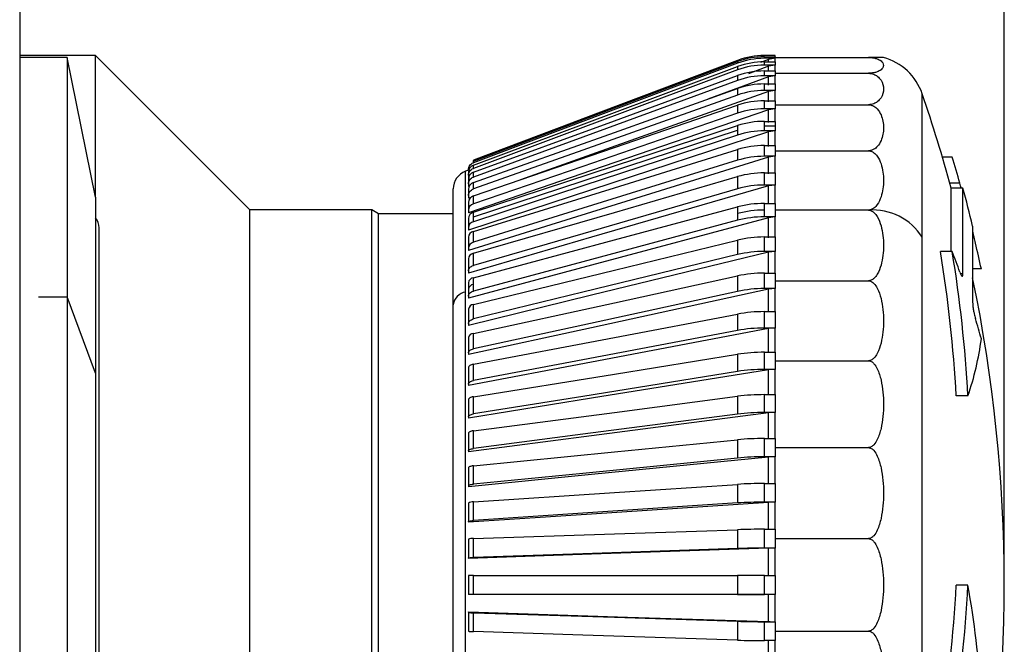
# Model space of a CAD drawing. Header units: millimetres. Extents: x 0 to 699, y 0 to 540.
# Tile 6 of 54: x 176 to 202, y 124 to 141. Entities that reach past the tile are written whole.
import ezdxf

# ---------------------------------------------------------------- set-up
doc = ezdxf.new("R2010")
doc.units = ezdxf.units.MM
doc.header["$LTSCALE"] = 2.5
doc.layers.add('DIMENSIONS', color=140, linetype='Continuous', lineweight=25)
doc.styles.add('SLDTEXTSTYLE0', font='TXT', dxfattribs={"width": 0.7})
doc.dimstyles.new('SLDDIMSTYLE0', dxfattribs={"dimtxt": 5.39502, "dimasz": 8.255, "dimexe": 0, "dimexo": 0.0625, "dimgap": 1.348755, "dimtad": 0, "dimtih": 1, "dimtoh": 1, "dimdec": 1, "dimrnd": 1e-09, "dimzin": 4, "dimdsep": 46, "dimtxsty": 'SLDTEXTSTYLE0', "dimsah": 1, "dimcen": 0.09, "dimadec": 0, "dimazin": 1, "dimtfac": 1, "dimtdec": 1, "dimtofl": 0, "dimtmove": 0, "dimatfit": 3, "dimfxl": 0, "dimfrac": 2, "dimtolj": 1, "dimtzin": 12, "dimarcsym": 0})
doc.dimstyles.new('SLDDIMSTYLE1', dxfattribs={"dimtxt": 5.39502, "dimasz": 8.255, "dimexe": 0, "dimexo": 0.0625, "dimgap": 1.348755, "dimtad": 0, "dimtih": 1, "dimtoh": 1, "dimdec": 1, "dimrnd": 1e-09, "dimzin": 12, "dimdsep": 46, "dimtxsty": 'SLDTEXTSTYLE0', "dimsah": 1, "dimcen": 0.09, "dimadec": 0, "dimazin": 3, "dimtfac": 1, "dimtdec": 1, "dimtofl": 0, "dimtmove": 0, "dimatfit": 3, "dimfxl": 0, "dimfrac": 2, "dimtolj": 1, "dimtzin": 12, "dimarcsym": 0})

# ---------------------------------------------------------------- blocks, each defined once
blk = doc.blocks.new('SW_BROKEN_VIEW_0')
at = {"color": 0}
blk.add_line((145.071, -138.4), (145.071, -128.454), dxfattribs=at)
blk = doc.blocks.new('_D_8')
at = {"layer": 'DIMENSIONS'}
for p, q in [((114.124, 326.46), (114.124, 364.105)), ((202.124, 128.96), (202.124, 364.105)), ((114.124, 356.167), (141.836, 356.167)), ((149.146, 356.167), (147.335, 356.167)), ((147.335, 356.167), (147.335, 347.593)), ((165.178, 356.167), (166.99, 356.167)), ((166.99, 356.167), (166.99, 347.593)), ((202.124, 356.167), (172.489, 356.167)), ((147.335, 347.593), (149.146, 347.593)), ((166.99, 347.593), (165.178, 347.593))]:
    blk.add_line(p, q, dxfattribs=at)
for points in [[(114.124, 356.167), (122.379, 354.897), (122.379, 357.437)], [(202.124, 356.167), (193.869, 357.437), (193.869, 354.897)]]:
    blk.add_solid(points, dxfattribs=at)
at = {"layer": 'DIMENSIONS', "char_height": 5.2917, "attachment_point": 1, "style": 'SLDTEXTSTYLE0'}
for s, insert in [('88.0', (149.146, 364.196)), ('3.46', (149.146, 354.414))]:
    blk.add_mtext(s, dxfattribs=dict(at, insert=insert))
blk = doc.blocks.new('_D_9')
at = {"layer": 'DIMENSIONS'}
for p, q in [((57.053, 267.36), (57.053, 384.307)), ((202.124, 128.96), (202.124, 384.307)), ((82.225, 372.841), (85.752, 379.897)), ((85.752, 379.897), (87.516, 376.369)), ((57.053, 376.369), (80.461, 376.369)), ((80.461, 376.369), (82.225, 372.841)), ((87.516, 376.369), (110.154, 376.369)), ((117.465, 376.369), (115.653, 376.369)), ((115.653, 376.369), (115.653, 367.795)), ((133.496, 376.369), (135.308, 376.369)), ((135.308, 376.369), (135.308, 367.795)), ((202.124, 376.369), (140.807, 376.369)), ((115.653, 367.795), (117.465, 367.795)), ((135.308, 367.795), (133.496, 367.795))]:
    blk.add_line(p, q, dxfattribs=at)
for points in [[(57.053, 376.369), (65.308, 375.099), (65.308, 377.639)], [(202.124, 376.369), (193.869, 377.639), (193.869, 375.099)]]:
    blk.add_solid(points, dxfattribs=at)
at = {"layer": 'DIMENSIONS', "char_height": 5.2917, "attachment_point": 1, "style": 'SLDTEXTSTYLE0'}
for s, insert in [('187.6', (115.221, 384.398)), ('7.39', (117.465, 374.616))]:
    blk.add_mtext(s, dxfattribs=dict(at, insert=insert))

msp = doc.modelspace()

# ---------------------------------------------------------------- linework, layer by layer
for p, q in [((176.124041, 177.28454), (176.124041, 105.784536)), ((178.124038, 139.784538), (176.124041, 139.784538)), ((177.37404, 139.734537), (176.124041, 139.734537)), ((178.124038, 136.048169), (177.37404, 139.734537)), ((177.37404, 139.734537), (177.37404, 133.414411)), ((182.199044, 135.70954), (178.124038, 139.784538)), ((178.124038, 136.048169), (178.124038, 139.784538)), ((195.081142, 139.655434), (188.103346, 137.018838)), ((195.081142, 139.655434), (195.081142, 139.653684)), ((195.081142, 139.624202), (195.081142, 139.581681)), ((195.897338, 139.678181), (195.689445, 139.599913)), ((196.074044, 139.784538), (195.788076, 139.784538)), ((195.788076, 139.782802), (195.788076, 139.784538)), ((196.074044, 139.782802), (195.788076, 139.782802)), ((195.788076, 139.752858), (196.074044, 139.752858)), ((195.788076, 139.710338), (195.788076, 139.752858)), ((196.074044, 139.710338), (195.788076, 139.710338)), ((196.074044, 139.710338), (195.897338, 139.678181)), ((195.897338, 139.61766), (195.897338, 139.678181)), ((196.074044, 139.784538), (196.074044, 139.782802)), ((196.074044, 139.752858), (196.074044, 139.782802)), ((196.074044, 139.752858), (196.074044, 139.733822)), ((196.074044, 139.733822), (198.538323, 139.733822)), ((196.074044, 139.733822), (196.074044, 139.710338)), ((196.074044, 139.61766), (196.074044, 139.710338)), ((195.081142, 139.490456), (195.081142, 139.404678)), ((195.897338, 139.50009), (195.36793, 139.303022)), ((195.788076, 139.61766), (196.074044, 139.61766)), ((195.788076, 139.531881), (195.788076, 139.61766)), ((196.074044, 139.531881), (195.788076, 139.531881)), ((195.788076, 139.377193), (196.074044, 139.377193)), ((195.788076, 139.248804), (195.788076, 139.377193)), ((196.074044, 139.531881), (195.897338, 139.50009)), ((195.897338, 139.377193), (195.897338, 139.50009)), ((196.074044, 139.61766), (196.074044, 139.531881)), ((196.074044, 139.377193), (196.074044, 139.531881)), ((196.074044, 139.377193), (196.074044, 139.315159)), ((195.897338, 139.217616), (194.291135, 138.631069)), ((195.081142, 139.252395), (195.081142, 139.124014)), ((196.074044, 139.248804), (195.788076, 139.248804)), ((196.074044, 139.248804), (195.897338, 139.217616)), ((195.897338, 139.00292), (195.897338, 139.217616)), ((196.074044, 139.315159), (198.538323, 139.315159)), ((196.074044, 139.315159), (196.074044, 139.248804)), ((196.074044, 139.033274), (196.074044, 139.248804)), ((195.081142, 138.911837), (195.081142, 138.741829)), ((195.788076, 139.033274), (196.074044, 139.033274)), ((195.788076, 138.863259), (195.788076, 139.033274)), ((196.074044, 138.863259), (195.788076, 138.863259)), ((196.074044, 138.863259), (195.897338, 138.832913)), ((196.074044, 139.033274), (196.074044, 138.863259)), ((196.074044, 138.588519), (196.074044, 138.863259)), ((195.788076, 138.588519), (196.074044, 138.588519)), ((195.788076, 138.378174), (195.788076, 138.588519)), ((195.897338, 138.559245), (195.897338, 138.832913)), ((196.074044, 138.588519), (196.074044, 138.485373)), ((199.957063, 134.987206), (199.957063, 138.77155)), ((195.081142, 138.471373), (195.081142, 138.261028)), ((196.074044, 138.378174), (195.788076, 138.378174)), ((196.074044, 138.378174), (195.897338, 138.348893)), ((195.897338, 138.018341), (195.897338, 138.348893)), ((196.074044, 138.485373), (198.538323, 138.485373)), ((196.074044, 138.485373), (196.074044, 138.378174)), ((196.074044, 138.046318), (196.074044, 138.378174)), ((188.103346, 135.525622), (195.081142, 137.811773)), ((195.081142, 137.934358), (195.081142, 137.811773)), ((195.081142, 137.811773), (195.081142, 137.685277)), ((195.788076, 137.923718), (195.788076, 138.046318)), ((195.788076, 138.046318), (196.074044, 138.046318)), ((195.788076, 137.797237), (195.788076, 137.923718)), ((196.074044, 137.923718), (195.788076, 137.923718)), ((196.074044, 138.046318), (196.074044, 137.923718)), ((196.074044, 137.923718), (196.074044, 137.797237)), ((196.074044, 137.797237), (195.788076, 137.797237)), ((196.074044, 137.797237), (195.897338, 137.76926)), ((195.897338, 137.384334), (195.897338, 137.76926)), ((196.074044, 137.410805), (196.074044, 137.797237)), ((195.081142, 137.304873), (195.081142, 137.018957)), ((195.788076, 137.410805), (196.074044, 137.410805)), ((195.788076, 137.124882), (195.788076, 137.410805)), ((196.074044, 137.410805), (196.074044, 137.269677)), ((196.074044, 137.124882), (195.788076, 137.124882)), ((196.074044, 137.124882), (195.897338, 137.09841)), ((195.897338, 136.662037), (195.897338, 137.09841)), ((196.074044, 137.269677), (198.538323, 137.269677)), ((196.074044, 137.269677), (196.074044, 137.124882)), ((196.074044, 136.686803), (196.074044, 137.124882)), ((200.748389, 137.105563), (200.488535, 137.105563)), ((188.103346, 137.016565), (188.103346, 137.018838)), ((188.103346, 136.954107), (188.103346, 136.996635)), ((188.103346, 136.806653), (188.103346, 136.892431)), ((187.974041, 136.759029), (187.897344, 136.730053)), ((187.897344, 133.540587), (187.897344, 136.730053)), ((187.974041, 136.708067), (187.974041, 136.622288)), ((187.974041, 136.622288), (187.974041, 136.550621)), ((187.974041, 136.522823), (187.974041, 136.394442)), ((188.103346, 136.575305), (188.103346, 136.703686)), ((195.081142, 136.58771), (195.081142, 136.267134)), ((195.788076, 136.686803), (196.074044, 136.686803)), ((195.788076, 136.366219), (195.788076, 136.686803)), ((196.074044, 136.686803), (196.074044, 136.366219)), ((187.574041, 133.209147), (187.574041, 136.262313)), ((187.974041, 136.394442), (187.974041, 136.324138)), ((187.990372, 136.330099), (187.974041, 136.324138)), ((187.974041, 136.255861), (187.974041, 136.085846)), ((188.103346, 136.261837), (188.103346, 136.431844)), ((196.074044, 136.366219), (195.788076, 136.366219)), ((196.074044, 136.366219), (195.897338, 136.341461)), ((195.897338, 135.856965), (195.897338, 136.341461)), ((196.074044, 135.87983), (196.074044, 136.366219)), ((200.951097, 136.412361), (200.686318, 136.412361)), ((201.032137, 136.284538), (200.721321, 136.284538)), ((200.721321, 134.609708), (200.721321, 136.284538)), ((201.032137, 134.0262), (201.032137, 136.284538)), ((178.124038, 136.048169), (178.124038, 131.398172)), ((187.974041, 136.085846), (187.974041, 136.017443)), ((188.034852, 136.039049), (187.974041, 136.017443)), ((188.103346, 135.868625), (188.103346, 136.07897)), ((187.974041, 135.909201), (187.974041, 135.698856)), ((195.081142, 135.78833), (195.081142, 135.613524)), ((195.788076, 135.70501), (195.788076, 135.87983)), ((195.788076, 135.87983), (196.074044, 135.87983)), ((196.074044, 135.87983), (196.074044, 135.70501)), ((185.424042, 135.70954), (182.199044, 135.70954)), ((182.199044, 118.781404), (182.199044, 135.70954)), ((185.597246, 135.609538), (185.424042, 135.70954)), ((185.424042, 118.781404), (185.424042, 135.70954)), ((187.574041, 135.609538), (185.597246, 135.609538)), ((185.597246, 118.851968), (185.597246, 135.609538)), ((187.974041, 135.698856), (187.974041, 135.632866)), ((187.974041, 135.485486), (187.974041, 135.236406)), ((188.103346, 135.525622), (188.103346, 135.647752)), ((188.103346, 135.398672), (188.103346, 135.525622)), ((195.081142, 135.613524), (195.081142, 135.43553)), ((195.788076, 135.52703), (195.788076, 135.70501)), ((196.074044, 135.52703), (195.788076, 135.52703)), ((196.074044, 135.52703), (195.897338, 135.504165)), ((195.897338, 134.975233), (195.897338, 135.504165)), ((198.538323, 135.70501), (196.074044, 135.70501)), ((196.074044, 135.70501), (196.074044, 135.52703)), ((196.074044, 134.996028), (196.074044, 135.52703)), ((178.22404, 117.87329), (178.22404, 135.234536)), ((187.974041, 135.236406), (187.974041, 135.173337)), ((201.28831, 135.284536), (201.28831, 133.269639)), ((187.974041, 134.987944), (187.974041, 134.702028)), ((188.103346, 134.855547), (188.103346, 135.141463)), ((195.788076, 134.996028), (196.074044, 134.996028)), ((195.788076, 134.613686), (195.788076, 134.996028)), ((196.074044, 134.996028), (196.074044, 134.613686)), ((199.957063, 112.797522), (199.957063, 134.987206)), ((187.974041, 134.702028), (187.974041, 134.642349)), ((195.081142, 134.91282), (195.081142, 134.530478)), ((187.974041, 134.420359), (187.974041, 134.099775)), ((188.103346, 134.243385), (188.103346, 134.563968)), ((196.074044, 134.613686), (195.788076, 134.613686)), ((196.074044, 134.613686), (195.897338, 134.592892)), ((195.897338, 134.023555), (195.897338, 134.592892)), ((196.074044, 134.042115), (196.074044, 134.613686)), ((200.748389, 134.609708), (200.435263, 134.609708)), ((187.974041, 134.099775), (187.974041, 134.043955)), ((188.103346, 133.745224), (188.103346, 133.91965)), ((195.081142, 133.967833), (195.081142, 133.558863)), ((195.788076, 134.042115), (196.074044, 134.042115)), ((195.788076, 133.633153), (195.788076, 134.042115)), ((196.074044, 134.042115), (196.074044, 133.838915)), ((201.032137, 134.0262), (200.968196, 134.0262)), ((201.517438, 134.152257), (201.28831, 134.152257)), ((187.974041, 133.787044), (187.974041, 133.612649)), ((188.103346, 133.56685), (188.103346, 133.745224)), ((196.074044, 133.838915), (198.538323, 133.838915)), ((196.074044, 133.838915), (196.074044, 133.633153)), ((176.624042, 133.414411), (177.37404, 133.414411)), ((177.37404, 133.414411), (177.37404, 111.834542)), ((178.124038, 131.398172), (177.37404, 133.414411)), ((187.897344, 118.061327), (187.897344, 133.540587)), ((187.974041, 133.612649), (187.974041, 133.434244)), ((187.974041, 133.434244), (187.974041, 133.382701)), ((196.074044, 133.633153), (195.788076, 133.633153)), ((196.074044, 133.633153), (195.897338, 133.614586)), ((195.897338, 133.009166), (195.897338, 133.614586)), ((196.074044, 133.025364), (196.074044, 133.633153)), ((187.574041, 115.306758), (187.574041, 133.209147)), ((188.103346, 132.831083), (188.103346, 133.213424)), ((187.974041, 133.092829), (187.974041, 132.710495)), ((195.081142, 132.960566), (195.081142, 132.528082)), ((195.788076, 133.025364), (196.074044, 133.025364)), ((195.788076, 132.59288), (195.788076, 133.025364)), ((196.074044, 133.025364), (196.074044, 132.59288)), ((187.974041, 132.710495), (187.974041, 132.663616)), ((187.974041, 132.342995), (187.974041, 131.934033)), ((188.103346, 132.041694), (188.103346, 132.450656)), ((196.074044, 132.59288), (195.788076, 132.59288)), ((196.074044, 132.59288), (195.897338, 132.57669)), ((195.897338, 131.939799), (195.897338, 132.57669)), ((196.074044, 131.953501), (196.074044, 132.59288)), ((187.974041, 131.934033), (187.974041, 131.892183)), ((195.081142, 131.89868), (195.081142, 131.445975)), ((195.788076, 131.953501), (196.074044, 131.953501)), ((195.788076, 131.500796), (195.788076, 131.953501)), ((196.074044, 131.953501), (196.074044, 131.728099)), ((188.103346, 131.20468), (188.103346, 131.637157)), ((196.074044, 131.728099), (198.538323, 131.728099)), ((196.074044, 131.728099), (196.074044, 131.500796)), ((178.124038, 131.398172), (178.124038, 115.520903)), ((187.974041, 131.54325), (187.974041, 131.110766)), ((196.074044, 131.500796), (195.788076, 131.500796)), ((196.074044, 131.500796), (195.897338, 131.487095)), ((195.897338, 130.823591), (195.897338, 131.487095)), ((196.074044, 130.834692), (196.074044, 131.500796)), ((187.974041, 131.110766), (187.974041, 131.074266)), ((195.081142, 130.790272), (195.081142, 130.320788)), ((195.788076, 130.834692), (196.074044, 130.834692)), ((195.788076, 130.365209), (195.788076, 130.834692)), ((196.074044, 130.834692), (196.074044, 130.365209)), ((201.16364, 130.8029), (200.853874, 130.8029)), ((187.974041, 130.699673), (187.974041, 130.246968)), ((188.103346, 130.326413), (188.103346, 130.779118)), ((196.074044, 130.365209), (195.788076, 130.365209)), ((196.074044, 130.365209), (195.897338, 130.354107)), ((195.897338, 129.669026), (195.897338, 130.354107)), ((196.074044, 129.677446), (196.074044, 130.365209)), ((187.974041, 130.246968), (187.974041, 130.216085)), ((187.974041, 129.818686), (187.974041, 129.349203)), ((188.103346, 129.413583), (188.103346, 129.883067)), ((195.081142, 129.643761), (195.081142, 129.161076)), ((195.788076, 129.677446), (196.074044, 129.677446)), ((195.788076, 129.19476), (195.788076, 129.677446)), ((196.074044, 129.677446), (196.074044, 129.43668)), ((187.974041, 129.349203), (187.974041, 129.324184)), ((196.074044, 129.43668), (198.538323, 129.43668)), ((196.074044, 129.43668), (196.074044, 129.19476)), ((196.074044, 129.19476), (195.788076, 129.19476)), ((196.074044, 129.19476), (195.897338, 129.186341)), ((195.897338, 128.484898), (195.897338, 129.186341)), ((196.074044, 128.490568), (196.074044, 129.19476)), ((187.974041, 128.907003), (187.974041, 128.424318)), ((188.103346, 128.473134), (188.103346, 128.95582)), ((195.081142, 128.467881), (195.081142, 127.975658)), ((195.788076, 128.490568), (196.074044, 128.490568)), ((195.788076, 127.998353), (195.788076, 128.490568)), ((196.074044, 128.490568), (196.074044, 127.998353)), ((187.974041, 128.424318), (187.974041, 128.405341)), ((187.974041, 127.971553), (187.974041, 127.479331)), ((188.103346, 127.512217), (188.103346, 128.00444)), ((196.074044, 127.998353), (195.788076, 127.998353)), ((196.074044, 127.998353), (195.897338, 127.992683)), ((195.897338, 127.280221), (195.897338, 127.992683)), ((196.074044, 127.283105), (196.074044, 127.998353)), ((187.974041, 127.479331), (187.974041, 127.466553)), ((195.081142, 127.271579), (195.081142, 126.773574)), ((195.788076, 127.283105), (196.074044, 127.283105)), ((195.788076, 126.7851), (195.788076, 127.283105)), ((196.074044, 127.283105), (196.074044, 127.0343)), ((187.974041, 127.019458), (187.974041, 126.521454)), ((188.103346, 126.538158), (188.103346, 127.036163)), ((196.074044, 127.0343), (198.538323, 127.0343)), ((196.074044, 127.0343), (196.074044, 126.7851)), ((196.074044, 126.7851), (195.788076, 126.7851)), ((196.074044, 126.7851), (195.897338, 126.782217)), ((195.897338, 126.06416), (195.897338, 126.782217)), ((196.074044, 126.064234), (196.074044, 126.7851)), ((187.974041, 126.521454), (187.974041, 126.514965)), ((187.974041, 126.057968), (187.974041, 125.557967)), ((188.103346, 125.558362), (188.103346, 126.058363)), ((195.081142, 126.063959), (195.081142, 125.563958)), ((195.788076, 126.064234), (196.074044, 126.064234)), ((195.788076, 125.564233), (195.788076, 126.064234)), ((196.074044, 126.064234), (196.074044, 125.564233)), ((201.16364, 125.805751), (200.853874, 125.805751)), ((187.974041, 125.557967), (187.974041, 125.557811)), ((196.074044, 125.564233), (195.788076, 125.564233)), ((196.074044, 125.564233), (195.897338, 125.564166)), ((195.897338, 124.845975), (195.897338, 125.564166)), ((196.074044, 124.843233), (196.074044, 125.564233)), ((187.974041, 125.094392), (187.974041, 125.100576)), ((187.974041, 125.094392), (187.974041, 124.596202)), ((188.103346, 124.580287), (188.103346, 125.078478)), ((195.081142, 124.854208), (195.081142, 124.356025)), ((195.788076, 124.843233), (196.074044, 124.843233)), ((195.788076, 124.345043), (195.788076, 124.843233)), ((196.074044, 124.843233), (196.074044, 124.593944)), ((196.074044, 124.593944), (198.538323, 124.593944)), ((196.074044, 124.593944), (196.074044, 124.345043)), ((196.074044, 124.345043), (195.788076, 124.345043)), ((195.897338, 123.634928), (195.897338, 124.347784)), ((196.074044, 123.629392), (196.074044, 124.345043))]:
    msp.add_line(p, q)
at = {"flags": 128}
for points in [[(195.081142, 139.653684), (190.993791, 138.108977), (188.103346, 137.016565)], [(188.103346, 136.996635), (191.828845, 138.399535), (195.081142, 139.624202)], [(195.081142, 139.581681), (190.993791, 138.04257), (188.103346, 136.954107)], [(188.103346, 136.892431), (191.828845, 138.279558), (195.081142, 139.490456)], [(195.081142, 139.404678), (190.993798, 137.882867), (188.103346, 136.806653)], [(188.103346, 136.703686), (191.828845, 138.06449), (195.081142, 139.252395)], [(195.081142, 139.124014), (190.993791, 137.631097), (188.103346, 136.575305)], [(188.103346, 136.431844), (191.828845, 137.755961), (195.081142, 138.911837)], [(195.081142, 138.741829), (190.993791, 137.28916), (188.103346, 136.261837)], [(195.897338, 138.832913), (191.226748, 137.173288), (189.351512, 136.506923)], [(195.897338, 138.348893), (191.226748, 136.74789), (187.974041, 135.632866)], [(188.103346, 136.07897), (191.828845, 137.356319), (195.081142, 138.471373)], [(195.081142, 138.261028), (190.993791, 136.859664), (188.103346, 135.868625)], [(188.103346, 135.647752), (191.828845, 136.868612), (195.081142, 137.934358)], [(195.897338, 137.76926), (191.226741, 136.239053), (187.974041, 135.173337)], [(195.081142, 137.685277), (190.993791, 136.345887), (188.103346, 135.398672)], [(188.103346, 135.141463), (191.828845, 136.296549), (195.081142, 137.304873)], [(195.897338, 137.09841), (191.226741, 135.650651), (187.974041, 134.642349)], [(195.081142, 137.018957), (190.993798, 135.751725), (188.103346, 134.855547)], [(188.103346, 134.563968), (191.828845, 135.644481), (195.081142, 136.58771)], [(195.897338, 136.341461), (191.226741, 134.987161), (187.974041, 134.043955)], [(195.081142, 136.267134), (190.993798, 135.081717), (188.103346, 134.243385)], [(188.103346, 133.91965), (191.828845, 134.917372), (195.081142, 135.78833)], [(195.897338, 135.504165), (191.226741, 134.253637), (187.974041, 133.382701)], [(195.081142, 135.43553), (190.993791, 134.340943), (188.103346, 133.56685)], [(188.103346, 133.213424), (191.828845, 134.120763), (195.081142, 134.91282)], [(195.897338, 134.592892), (191.226748, 133.455657), (187.974041, 132.663616)], [(195.081142, 134.530478), (190.993791, 133.535051), (188.103346, 132.831083)], [(188.103346, 132.450656), (191.828845, 133.260705), (195.081142, 133.967833)], [(195.897338, 133.614586), (191.226748, 132.599288), (187.974041, 131.892183)], [(195.081142, 133.558863), (190.993791, 132.670172), (188.103346, 132.041694)], [(188.103346, 131.637157), (191.828845, 132.343748), (195.081142, 132.960566)], [(195.897338, 132.57669), (191.226741, 131.691062), (187.974041, 131.074266)], [(195.081142, 132.528082), (190.993798, 131.752894), (188.103346, 131.20468)], [(188.103346, 130.779118), (191.828845, 131.376871), (195.081142, 131.89868)], [(188.103346, 131.637157), (188.075972, 131.630742), (188.050834, 131.62233), (188.028512, 131.612115), (188.009506, 131.600329), (187.994262, 131.587238), (187.983108, 131.573141), (187.976321, 131.558367), (187.974041, 131.54325)], [(195.897338, 131.487095), (191.226748, 130.737879), (187.974041, 130.216085)], [(195.081142, 131.445975), (190.993791, 130.79019), (188.103346, 130.326413)], [(187.974041, 131.110766), (187.976321, 131.125883), (187.983108, 131.140658), (187.994262, 131.154754), (188.009506, 131.167845), (188.028512, 131.179632), (188.050834, 131.189846), (188.075972, 131.198258), (188.103346, 131.20468)], [(188.103346, 129.883067), (191.828845, 130.367436), (195.081142, 130.790272)], [(188.103346, 130.779118), (188.075972, 130.773694), (188.050834, 130.766571), (188.028512, 130.757929), (188.009506, 130.74796), (187.994262, 130.736888), (187.983108, 130.72496), (187.976321, 130.712465), (187.974041, 130.699673)], [(195.897338, 130.354107), (191.226741, 129.747004), (187.974041, 129.324184)], [(187.974041, 130.246968), (187.976321, 130.259761), (187.983108, 130.272255), (187.994262, 130.284176), (188.009506, 130.295248), (188.028512, 130.305224), (188.050834, 130.313867), (188.075972, 130.320982), (188.103346, 130.326413)], [(195.081142, 130.320788), (190.993791, 129.789391), (188.103346, 129.413583)], [(188.103346, 129.883067), (188.075972, 129.878671), (188.050834, 129.872904), (188.028512, 129.865901), (188.009506, 129.857817), (187.994262, 129.848846), (187.983108, 129.839183), (187.976321, 129.82905), (187.974041, 129.818686)], [(188.103346, 128.95582), (191.828845, 129.323126), (195.081142, 129.643761)], [(195.897338, 129.186341), (191.226748, 128.725969), (187.974041, 128.405341)], [(195.081142, 129.161076), (190.993791, 128.758111), (188.103346, 128.473134)], [(188.103346, 128.95582), (188.075972, 128.952482), (188.050834, 128.948116), (188.028512, 128.942803), (188.009506, 128.936672), (187.994262, 128.929869), (187.983108, 128.922545), (187.976321, 128.914864), (187.974041, 128.907003)], [(188.103346, 128.00444), (191.828845, 128.251881), (195.081142, 128.467881)], [(195.897338, 127.992683), (191.226741, 127.682545), (187.974041, 127.466553)], [(195.081142, 127.975658), (190.993798, 127.704197), (188.103346, 127.512217)], [(188.103346, 127.036163), (191.828845, 127.161854), (195.081142, 127.271579)], [(195.897338, 126.782217), (191.226741, 126.624682), (187.974041, 126.514965)], [(195.081142, 126.773574), (190.993798, 126.635679), (188.103346, 126.538158)], [(188.103346, 126.058363), (191.828845, 126.061351), (195.081142, 126.063959)], [(195.788076, 126.064234), (195.697782, 126.064227), (195.607682, 126.064212), (195.517947, 126.064197), (195.428764, 126.06416), (195.340311, 126.064123), (195.252774, 126.064078), (195.166325, 126.064018), (195.081142, 126.063959)], [(195.897338, 125.564166), (191.226748, 125.560419), (187.974041, 125.557811)], [(195.081142, 125.563958), (190.993791, 125.560679), (188.103346, 125.558362)], [(195.081142, 125.563958), (195.166325, 125.564025), (195.252774, 125.564077), (195.340311, 125.564122), (195.428764, 125.564159), (195.517947, 125.564189), (195.607682, 125.564211), (195.697782, 125.564226), (195.788076, 125.564233)], [(187.974041, 125.100576), (192.174142, 124.965609), (195.897338, 124.845975)], [(188.103346, 125.078478), (191.828845, 124.95874), (195.081142, 124.854208)], [(195.081142, 124.356025), (190.993791, 124.487386), (188.103346, 124.580287)]]:
    msp.add_lwpolyline(points, dxfattribs=at)
for centre, radius, start, end in [((195.788035, 137.78473), 1.999808, 89.9988315, 110.7003355), ((195.788083, 137.782949), 1.999853, 90.0001996, 110.7013049), ((195.788033, 137.746562), 2.006297, 89.998774, 110.6302611), ((195.788069, 137.70384), 2.006498, 89.9998181, 110.629217), ((198.538327, 138.284539), 1.499997, 18.9458467, 74.7646213), ((195.787789, 137.591262), 2.026398, 89.9919055, 110.4090932), ((195.787825, 137.505285), 2.026597, 89.9929168, 110.4080819), ((195.787503, 137.315769), 2.061424, 89.9840908, 110.0388272), ((195.787495, 137.187314), 2.06149, 89.9838507, 110.0378962), ((195.787056, 136.92082), 2.112454, 89.9723428, 109.521931), ((195.787047, 136.750735), 2.112525, 89.9721039, 109.5209968), ((195.786459, 136.406651), 2.181868, 89.9575411, 108.860351), ((162.122278, 125.783992), 40.001845, 15.2185477, 18.9458238), ((195.786497, 136.196073), 2.182101, 89.9585589, 108.8593331), ((195.785761, 135.773104), 2.273215, 89.9416613, 108.0571713), ((195.785803, 135.523761), 2.273477, 89.9427167, 108.0561159), ((195.785126, 135.018687), 2.392121, 89.929341, 107.1151224), ((195.785041, 134.733167), 2.391717, 89.9273009, 107.1159813), ((163.119653, 125.72583), 39.311831, 15.7737904, 16.8264365), ((188.171259, 136.707273), 0.19722, 110.1424418, 179.7694665), ((188.074046, 136.262313), 0.500004, 110.695395, 179.9999569), ((188.16774, 136.520994), 0.193708, 109.4164141, 179.459126), ((195.784329, 134.142331), 2.544474, 89.9156377, 106.0429847), ((188.162978, 136.252533), 0.188966, 108.3952244, 178.9909589), ((195.784319, 133.821637), 2.544585, 89.9154092, 106.0420288), ((162.09889, 125.778086), 40.325963, 13.6352583, 15.1019969), ((188.157089, 135.903909), 0.183124, 107.0663299, 178.3441098), ((188.157099, 135.693556), 0.183135, 107.0687584, 178.3416812), ((195.783494, 133.138596), 2.741238, 89.9042318, 104.8457045), ((177.824096, 135.234557), 0.399944, 359.996899, 41.4130156), ((188.150268, 135.477709), 0.176399, 105.4264818, 177.4730401), ((195.783524, 132.963112), 2.741902, 89.9048826, 104.8426781), ((195.783581, 132.785118), 2.741916, 89.9060889, 104.8438474), ((198.646713, 134.15827), 1.550533, 32.3177034, 94.0085163), ((188.150274, 135.228623), 0.176405, 105.4279762, 177.4715458), ((188.142711, 134.977092), 0.169019, 103.4683033, 176.3187508), ((195.782736, 131.996746), 2.999286, 89.8979961, 103.5279839), ((188.142711, 134.691176), 0.169019, 103.4683033, 176.3187508), ((163.258002, 125.766398), 39.167679, 12.3628189, 13.3896573), ((188.134644, 134.40577), 0.161265, 101.1911363, 174.8098092), ((195.782736, 131.614405), 2.999286, 89.8979961, 103.5279839), ((165.978671, 128.894311), 34.927389, 3.1324589, 9.4180364), ((166.006144, 128.893934), 35.209284, 3.1079693, 9.3425766), ((176.773287, 125.307982), 25.716291, 19.9190589, 21.204978), ((188.126306, 133.767914), 0.153463, 98.6048257, 172.8391869), ((195.781947, 130.69941), 3.342711, 89.8949509, 102.1019372), ((162.124268, 125.784545), 39.999777, 348.4904457, 11.7328108), ((188.126318, 133.593474), 0.153479, 98.6080926, 172.8230457), ((187.954717, 133.16122), 0.383681, 98.5997834, 172.8240945), ((195.782065, 130.289647), 3.34351, 89.8970068, 102.1010758), ((188.117985, 133.068108), 0.146052, 95.7526575, 170.2551141), ((195.781273, 129.210908), 3.814462, 89.8978234, 100.5764002), ((177.478134, 125.547795), 24.971617, 15.7056419, 16.9811316), ((188.109891, 132.311315), 0.139495, 92.6893254, 166.8730904), ((195.781273, 128.778424), 3.814462, 89.8978234, 100.5764002), ((193.93497, 133.296583), 7.646707, 340.9670398, 352.5680512), ((195.780458, 127.466297), 4.48721, 89.9027274, 98.9658853), ((195.780682, 127.010692), 4.49011, 89.9056603, 98.9629524), ((195.780142, 125.313454), 5.521244, 89.9176687, 97.2732702), ((195.780142, 124.843971), 5.521244, 89.9176687, 97.2732702), ((195.779663, 122.418895), 7.258555, 89.933594, 95.522356), ((195.779793, 121.933474), 7.261291, 89.9346477, 95.5213023), ((195.779106, 117.74461), 10.745962, 89.9521745, 93.724054), ((188.081119, 127.821188), 0.184596, 83.0843172, 125.455324), ((195.779487, 117.244027), 10.754329, 89.9542449, 93.72319), ((195.779039, 106.152208), 21.130898, 89.9754981, 91.8926705), ((188.078912, 126.716481), 0.320614, 85.6293557, 109.0925822), ((195.779419, 105.630884), 21.154218, 89.9765549, 91.8916137), ((188.077689, 113.288848), 12.769541, 89.8848815, 90.4650657), ((163.696425, 127.774074), 37.209546, 350.8768452, 356.967734), ((163.704807, 127.774505), 37.510534, 350.9500012, 356.9914286), ((174.633462, 121.104583), 26.943484, 3.8087068, 10.0485491), ((188.077689, 112.788847), 12.769541, 89.8848815, 90.4650657), ((188.078884, 125.412988), 0.335404, 251.7846562, 274.1823403), ((195.779121, 147.040389), 22.197158, 268.1980655, 270.0231142), ((196.071455, 130.37198), 5.528747, 268.1952828, 270.0268233), ((195.778793, 146.506023), 22.160982, 268.1959718, 270.0240004)]:
    msp.add_arc(centre, radius, start, end)
for points, knots in [([(198.538323, 139.733822), (198.550487, 139.733656), (198.574697, 139.733325), (198.622622, 139.729737), (198.688314, 139.72041), (198.777379, 139.69502), (198.878526, 139.647269), (198.964883, 139.524409), (198.878456, 139.401548), (198.776929, 139.353786), (198.687821, 139.328567), (198.622214, 139.319139), (198.574653, 139.315636), (198.550495, 139.315319), (198.538323, 139.315159)], [0, 0, 0, 0, 0.037838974, 0.075308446, 0.14943266, 0.24402713, 0.361442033, 0.500047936, 0.638719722, 0.756157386, 0.851721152, 0.924848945, 0.9621384, 1, 1, 1, 1]), ([(198.931662, 139.731296), (198.910632, 139.731812), (198.856468, 139.733141), (198.77272, 139.733304), (198.686762, 139.733676), (198.621988, 139.733749), (198.574613, 139.733804), (198.55049, 139.733816), (198.538323, 139.733822)], [0, 0, 0, 0, 0.16043026, 0.413204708, 0.638680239, 0.816025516, 0.907207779, 1, 1, 1, 1]), ([(198.538323, 139.315159), (198.550502, 139.314829), (198.574821, 139.31417), (198.623246, 139.306984), (198.691147, 139.287408), (198.785342, 139.234174), (198.897694, 139.112188), (198.957415, 138.900135), (198.897677, 138.688092), (198.784948, 138.565974), (198.690597, 138.513143), (198.622844, 138.493378), (198.574775, 138.486334), (198.550508, 138.485694), (198.538323, 138.485373)], [0, 0, 0, 0, 0.028828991, 0.057568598, 0.115721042, 0.195199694, 0.310846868, 0.500095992, 0.689381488, 0.804960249, 0.885175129, 0.942555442, 0.971154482, 1, 1, 1, 1]), ([(198.538323, 138.485373), (198.550523, 138.484883), (198.575007, 138.483899), (198.624154, 138.473178), (198.694569, 138.442886), (198.791634, 138.359836), (198.903647, 138.172083), (198.954578, 137.877329), (198.903643, 137.582676), (198.791324, 137.394682), (198.693948, 137.312192), (198.623757, 137.281646), (198.574958, 137.271104), (198.550529, 137.270152), (198.538323, 137.269677)], [0, 0, 0, 0, 0.023018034, 0.046196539, 0.094603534, 0.166182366, 0.283534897, 0.500123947, 0.716732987, 0.833958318, 0.90612712, 0.953906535, 0.976969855, 1, 1, 1, 1]), ([(198.538323, 137.269677), (198.550548, 137.269044), (198.575233, 137.267768), (198.62518, 137.253634), (198.697655, 137.21272), (198.795312, 137.102346), (198.905736, 136.858202), (198.953579, 136.487043), (198.905681, 136.116023), (198.794935, 135.871333), (198.696497, 135.761602), (198.624297, 135.720503), (198.574882, 135.706595), (198.550473, 135.705537), (198.538323, 135.70501)], [0, 0, 0, 0, 0.0193161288, 0.0390042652, 0.0815653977, 0.1490357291, 0.2682558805, 0.5001196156, 0.7320671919, 0.8512544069, 0.9193784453, 0.9614532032, 0.9808137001, 1, 1, 1, 1]), ([(187.974041, 136.767649), (187.975809, 136.787748), (187.979348, 136.827962), (188.007303, 136.882501), (188.048639, 136.927816), (188.085102, 136.94534), (188.103346, 136.954107)], [0, 0, 0, 0, 0.249618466, 0.499441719, 0.749565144, 1, 1, 1, 1]), ([(187.974041, 136.622288), (187.975813, 136.642156), (187.979364, 136.681955), (188.007362, 136.735892), (188.048734, 136.780671), (188.085113, 136.797979), (188.103346, 136.806653)], [0, 0, 0, 0, 0.248537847, 0.497857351, 0.748333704, 1, 1, 1, 1]), ([(187.974041, 136.394442), (187.975819, 136.413935), (187.979387, 136.453053), (188.007463, 136.50599), (188.048886, 136.549877), (188.08513, 136.5668), (188.103346, 136.575305)], [0, 0, 0, 0, 0.246799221, 0.495265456, 0.746325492, 1, 1, 1, 1]), ([(187.974041, 136.085846), (187.975827, 136.104823), (187.979419, 136.143), (188.007609, 136.194546), (188.049096, 136.237186), (188.085153, 136.25357), (188.103346, 136.261837)], [0, 0, 0, 0, 0.244341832, 0.491581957, 0.743478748, 1, 1, 1, 1]), ([(200.98838, 136.284538), (200.987574, 136.287043), (200.981078, 136.307243), (200.968859, 136.349922), (200.957435, 136.39008), (200.951097, 136.412361)], [0, 0, 0, 0, 0.0592809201, 0.4780655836, 1, 1, 1, 1]), ([(198.538323, 135.70501), (198.55057, 135.704261), (198.575385, 135.702743), (198.625753, 135.685781), (198.699287, 135.63492), (198.797176, 135.502079), (198.906616, 135.209982), (198.953124, 134.772273), (198.906679, 134.334282), (198.797318, 134.042582), (198.700062, 133.909001), (198.626197, 133.858426), (198.575487, 133.841218), (198.550582, 133.839675), (198.538323, 133.838915)], [0, 0, 0, 0, 0.016905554, 0.034256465, 0.072763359, 0.138444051, 0.258946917, 0.49985225, 0.740748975, 0.861417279, 0.926667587, 0.965620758, 0.983078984, 1, 1, 1, 1]), ([(201.361013, 134.836548), (201.355176, 134.861581), (201.344402, 134.907787), (201.327636, 134.983299), (201.312743, 135.049396), (201.301144, 135.106695), (201.294459, 135.143167), (201.289864, 135.168401), (201.288715, 135.181538), (201.28831, 135.186159)], [0, 0, 0, 0, 0.215858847, 0.398433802, 0.649573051, 0.784840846, 0.889294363, 0.961061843, 1, 1, 1, 1]), ([(187.974041, 134.099775), (187.975901, 134.115341), (187.979732, 134.147387), (188.008767, 134.189558), (188.050504, 134.223821), (188.085315, 134.236709), (188.103346, 134.243385)], [0, 0, 0, 0, 0.225131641, 0.463491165, 0.722122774, 1, 1, 1, 1]), ([(200.951097, 134.069324), (200.957033, 134.053035), (200.967025, 134.025615), (200.985773, 133.990933), (200.998362, 133.964321), (201.020781, 133.960801), (201.032591, 133.988058), (201.032338, 134.009292), (201.032137, 134.0262)], [0, 0, 0, 0, 0.2609526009, 0.4392715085, 0.613144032, 0.6664920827, 0.7344287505, 1, 1, 1, 1]), ([(198.538323, 133.838915), (198.550599, 133.838048), (198.575688, 133.836276), (198.627029, 133.816409), (198.70171, 133.757785), (198.798452, 133.60579), (198.907178, 133.275822), (198.952883, 132.783156), (198.907102, 132.290826), (198.798345, 131.960423), (198.700931, 131.809211), (198.626652, 131.750245), (198.575627, 131.730692), (198.550603, 131.728952), (198.538323, 131.728099)], [0, 0, 0, 0, 0.015341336, 0.031355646, 0.06811176, 0.13208549, 0.253751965, 0.500140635, 0.746542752, 0.868027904, 0.932413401, 0.968723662, 0.984651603, 1, 1, 1, 1]), ([(187.974041, 133.434244), (187.975939, 133.448657), (187.97989, 133.47866), (188.009254, 133.517548), (188.050977, 133.548943), (188.085371, 133.560704), (188.103346, 133.56685)], [0, 0, 0, 0, 0.217210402, 0.452182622, 0.713712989, 1, 1, 1, 1]), ([(201.28831, 133.269639), (201.288631, 133.256335), (201.289345, 133.226736), (201.293764, 133.178429), (201.300506, 133.122823), (201.31156, 133.050802), (201.326449, 132.977362), (201.343313, 132.903248), (201.355025, 132.86201), (201.361013, 132.840925)], [0, 0, 0, 0, 0.091562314, 0.203715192, 0.333629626, 0.477044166, 0.705031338, 0.849178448, 1, 1, 1, 1]), ([(187.974041, 132.710495), (187.975989, 132.723649), (187.980107, 132.751446), (188.009848, 132.786672), (188.051474, 132.814956), (188.08543, 132.825513), (188.103346, 132.831083)], [0, 0, 0, 0, 0.207586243, 0.438662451, 0.703822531, 1, 1, 1, 1]), ([(187.974041, 131.934033), (187.976059, 131.945832), (187.980412, 131.971284), (188.010557, 132.002457), (188.051982, 132.027426), (188.085488, 132.036733), (188.103346, 132.041694)], [0, 0, 0, 0, 0.195948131, 0.422649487, 0.692292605, 1, 1, 1, 1]), ([(198.538323, 131.728099), (198.550618, 131.727148), (198.575863, 131.725195), (198.627669, 131.703325), (198.702791, 131.638713), (198.799068, 131.473301), (198.907464, 131.115183), (198.952747, 130.582009), (198.907365, 130.049209), (198.799003, 129.690629), (198.701979, 129.526037), (198.627295, 129.461074), (198.575801, 129.439537), (198.550623, 129.437618), (198.538323, 129.43668)], [0, 0, 0, 0, 0.014352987, 0.02947107, 0.064883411, 0.128143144, 0.250463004, 0.500140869, 0.749833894, 0.87196816, 0.935615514, 0.970604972, 0.985640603, 1, 1, 1, 1]), ([(187.974041, 129.349203), (187.976445, 129.356416), (187.982345, 129.374117), (188.013316, 129.390608), (188.053331, 129.405268), (188.085622, 129.410637), (188.103346, 129.413583)], [0, 0, 0, 0, 0.145821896, 0.357854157, 0.647557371, 1, 1, 1, 1]), ([(198.538323, 129.43668), (198.550631, 129.43568), (198.575978, 129.433622), (198.628065, 129.410493), (198.703388, 129.342189), (198.799385, 129.16861), (198.907612, 128.793208), (198.952674, 128.235093), (198.907506, 127.677367), (198.799335, 127.301504), (198.702565, 127.128749), (198.627689, 127.060103), (198.575915, 127.037309), (198.550636, 127.035286), (198.538323, 127.0343)], [0, 0, 0, 0, 0.013804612, 0.028429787, 0.063119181, 0.126008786, 0.248694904, 0.500143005, 0.751602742, 0.874098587, 0.937366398, 0.971643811, 0.986189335, 1, 1, 1, 1]), ([(187.974041, 128.424318), (187.976644, 128.429817), (187.983631, 128.444575), (188.01422, 128.455457), (188.053667, 128.466908), (188.085651, 128.470916), (188.103346, 128.473134)], [0, 0, 0, 0, 0.1235147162, 0.3314500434, 0.6301281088, 1, 1, 1, 1]), ([(187.974041, 127.479331), (187.97685, 127.483031), (187.985428, 127.494332), (188.014803, 127.499715), (188.05398, 127.508136), (188.085693, 127.510758), (188.103346, 127.512217)], [0, 0, 0, 0, 0.099899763, 0.305069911, 0.613170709, 1, 1, 1, 1]), ([(198.538323, 127.0343), (198.550635, 127.033282), (198.576018, 127.031182), (198.628195, 127.007614), (198.70359, 126.938063), (198.799477, 126.761687), (198.907665, 126.380383), (198.952649, 125.813719), (198.907551, 125.247458), (198.799438, 124.86568), (198.702756, 124.690144), (198.627824, 124.620234), (198.575954, 124.597014), (198.55064, 124.594949), (198.538323, 124.593944)], [0, 0, 0, 0, 0.013626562, 0.028092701, 0.062547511, 0.125322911, 0.248127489, 0.500142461, 0.752168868, 0.874782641, 0.937932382, 0.971981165, 0.986367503, 1, 1, 1, 1]), ([(187.974041, 126.521454), (187.97701, 126.523282), (187.987651, 126.529835), (188.014762, 126.531123), (188.054343, 126.536066), (188.085779, 126.537408), (188.103346, 126.538158)], [0, 0, 0, 0, 0.078997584, 0.283174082, 0.599422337, 1, 1, 1, 1]), ([(187.974041, 124.596202), (187.977001, 124.594245), (187.987494, 124.58731), (188.014789, 124.586072), (188.054324, 124.581411), (188.085773, 124.58069), (188.103346, 124.580287)], [0, 0, 0, 0, 0.08022385, 0.284371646, 0.600113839, 1, 1, 1, 1]), ([(198.538323, 124.593944), (198.550631, 124.592942), (198.575978, 124.590878), (198.628069, 124.567738), (198.703408, 124.499385), (198.799382, 124.325658), (198.907619, 123.94998), (198.952673, 123.391456), (198.907504, 122.833332), (198.799343, 122.457185), (198.702572, 122.284303), (198.627697, 122.215592), (198.575916, 122.192786), (198.550636, 122.190757), (198.538323, 122.189769)], [0, 0, 0, 0, 0.013796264, 0.028413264, 0.063087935, 0.125975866, 0.248669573, 0.500144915, 0.751629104, 0.874132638, 0.937393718, 0.971660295, 0.98619769, 1, 1, 1, 1])]:
    msp.add_open_spline(points, degree=3, knots=knots)

# ---------------------------------------------------------------- block references
at = {"color": 7, "linetype": 'Continuous'}
msp.add_blockref('SW_BROKEN_VIEW_0', (57.053408, 264.184539), dxfattribs=at)

# ---------------------------------------------------------------- dimensions: what is measured, and where the dimension line sits
at = {"layer": 'DIMENSIONS'}
dim = msp.add_linear_dim(base=(202.124041, 376.369021), p1=(57.053408, 264.184539), p2=(202.124041, 125.784539), text='187.6', dimstyle='SLDDIMSTYLE1', dxfattribs=at)
dim.commit()
dim.dimension.update_dxf_attribs({"geometry": '_D_9', "text_midpoint": (125.480552, 376.369021), "dimtype": 160})
dim = msp.add_linear_dim(base=(114.124041, 356.167014), p1=(202.124041, 125.784539), p2=(114.124041, 323.284539), dimstyle='SLDDIMSTYLE0', dxfattribs=at)
dim.commit()
dim.dimension.update_dxf_attribs({"geometry": '_D_8', "text_midpoint": (157.162306, 356.167014), "dimtype": 160})

doc.saveas('drawing.dxf')
